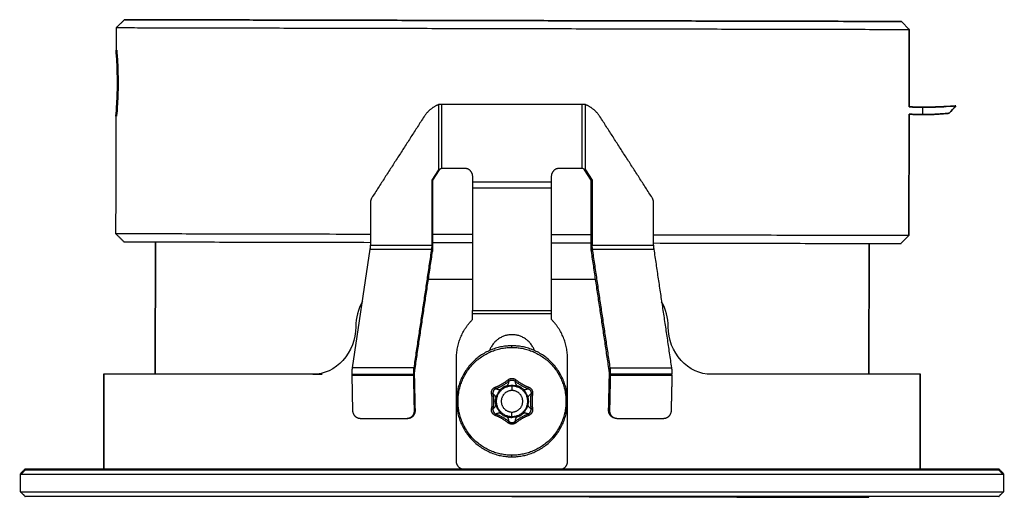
# Model space of a CAD drawing. Header units: millimetres. Extents: x 79 to 259, y 115 to 257.
# Tile 3 of 5: x 196 to 259, y 115 to 145. Entities that reach past the tile are written whole.
import ezdxf

# ---------------------------------------------------------------- set-up
doc = ezdxf.new("R2010")
doc.units = ezdxf.units.MM
doc.layers.add('IGES level 1', color=7, linetype='Continuous', true_color=0xe5eaed)
doc.layers.add('Make2D$Visible$Curvas', color=7, linetype='Continuous')
doc.layers.add('Make2D$Visible$Tangentes', color=7, linetype='Continuous')
doc.layers.add('Make2D$Visible$CurvasDeSiluetaDeEscena', color=7, linetype='Continuous', lineweight=50)

msp = doc.modelspace()

# ---------------------------------------------------------------- linework, layer by layer
at = {"layer": 'IGES level 1'}
for p, q in [((201.734, 116.734), (201.734, 122.734)), ((249.97, 115.034), (249.97, 114.982))]:
    msp.add_line(p, q, dxfattribs=at)
msp.add_rational_spline([(249.97, 114.982), (249.97, 114.982), (227.484, 115.033)], [1, 0.707232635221, 0.999748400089], degree=2, dxfattribs=at)
at = {"layer": 'Make2D$Visible$Curvas', "color": 254, "true_color": 0xe5eaed}
for p, q in [((201.734, 122.734), (201.734, 116.734)), ((249.97, 114.982), (249.97, 115.034))]:
    msp.add_line(p, q, dxfattribs=at)
for points in [[(252.526, 139.592), (252.538, 144.476), (252.039, 144.978)], [(252.039, 144.978), (252.538, 144.476), (252.527, 139.592)], [(196.484, 115.334), (196.484, 116.434), (196.784, 116.734)], [(258.184, 116.734), (258.484, 116.434), (258.484, 115.334)]]:
    msp.add_lwpolyline(points, dxfattribs=at)
at = {"layer": 'Make2D$Visible$Curvas', "color": 7, "lineweight": -3, "true_color": 0xffffff}
for points in [[(222.843, 139.734), (222.843, 135.635), (222.423, 134.984), (222.423, 130.867), (222.501, 130.867)], [(223.05, 135.734), (223.05, 139.734)], [(231.918, 135.734), (231.918, 139.734)], [(232.048, 135.635), (232.125, 135.635), (232.125, 139.734)], [(222.501, 130.867), (222.501, 134.984), (222.921, 135.635)], [(232.125, 135.635), (232.545, 134.984), (232.545, 130.867), (232.467, 130.867), (232.467, 134.984), (232.048, 135.635)], [(224.984, 134.494), (224.984, 126.768), (229.984, 126.768)], [(218.56, 133.582), (218.56, 130.867), (222.423, 130.867)], [(232.545, 130.867), (236.408, 130.867), (236.408, 133.582)], [(217.426, 123.145), (218.542, 130.617), (222.406, 130.617), (222.473, 130.467)], [(217.45, 120.436), (217.399, 122.676), (221.263, 122.676), (221.34, 122.702)]]:
    msp.add_lwpolyline(points, dxfattribs=at)
at = {"layer": 'Make2D$Visible$Curvas', "color": 254, "true_color": 0xe5eaed}
msp.add_lwpolyline([(252.007, 130.978), (252.508, 131.477), (252.525, 139.138), (252.508, 131.477)], close=True, dxfattribs=at)
at = {"layer": 'Make2D$Visible$Curvas', "color": 254, "lineweight": -3, "true_color": 0xe5eaed}
for points in [[(196.784, 115.034), (196.484, 115.334), (196.484, 116.434)], [(258.484, 116.434), (258.484, 115.334), (258.184, 115.034)]]:
    msp.add_lwpolyline(points, dxfattribs=at)
at = {"layer": 'Make2D$Visible$Curvas', "color": 254, "true_color": 0xe5eaed}
for points in [[(204.988, 122.734, 0), (205.007, 131.085, 0)], [(250.007, 130.982, 0), (249.988, 122.734, 0)], [(253.234, 122.734, 0), (253.234, 116.734, 0)]]:
    msp.add_polyline3d(points, close=True, dxfattribs=at)
for points, weights, knots in [([(252.039, 144.978), (252.039, 144.978), (227.546, 145.033), (203.053, 145.089), (203.039, 145.089)], [1, 0.70721168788, 1, 0.70721168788, 1], [0.707107, 0.707107, 0.707107, 2.277606, 2.277606, 3.848106, 3.848106, 3.848106]), ([(203.039, 145.089), (203.053, 145.089), (227.546, 145.033), (252.039, 144.978), (252.039, 144.978)], [1, 0.70721168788, 1, 0.70721168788, 1], [3.848106, 3.848106, 3.848106, 5.418606, 5.418606, 6.989105, 6.989105, 6.989105]), ([(196.784, 116.734), (196.784, 116.734), (227.484, 116.734), (258.184, 116.734), (258.184, 116.734)], [1, 0.707106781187, 1, 0.707106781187, 1], [2, 2, 2, 3.570796, 3.570796, 5.141593, 5.141593, 5.141593])]:
    msp.add_rational_spline(points, weights, degree=2, knots=knots, dxfattribs=at)
at = {"layer": 'Make2D$Visible$Curvas', "color": 254, "lineweight": -3, "true_color": 0xe5eaed}
for points, weights, knots in [([(202.538, 144.59), (202.553, 144.59), (227.545, 144.533), (252.538, 144.476), (252.538, 144.476)], [1, 0.70721168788, 1, 0.70721168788, 1], [15.26555, 15.26555, 15.26555, 16.83605, 16.83605, 18.406549, 18.406549, 18.406549]), ([(196.484, 116.434), (196.484, 116.434), (227.484, 116.434), (258.484, 116.434), (258.484, 116.434)], [1, 0.707106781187, 1, 0.707106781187, 1], [2, 2, 2, 3.570796, 3.570796, 5.141593, 5.141593, 5.141593]), ([(196.484, 115.334), (196.484, 115.334), (227.484, 115.334), (258.484, 115.334), (258.484, 115.334)], [1, 0.707106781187, 1, 0.707106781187, 1], [-7.283185, -7.283185, -7.283185, -5.712389, -5.712389, -4.141593, -4.141593, -4.141593]), ([(258.184, 115.034), (258.184, 115.034), (227.484, 115.034), (196.784, 115.034), (196.784, 115.034)], [1, 0.707106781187, 1, 0.707106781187, 1], [-3.141593, -3.141593, -3.141593, -1.570796, -1.570796, 0, 0, 0])]:
    msp.add_rational_spline(points, weights, degree=2, knots=knots, dxfattribs=at)
for points, degree in [([(202.534, 143.166), (202.538, 144.59)], 1), ([(253.402, 139.111), (253.402, 139.111), (253.403, 139.111), (253.404, 139.111)], 3), ([(202.508, 131.59), (202.525, 139.015)], 1), ([(202.508, 131.59), (203.007, 131.089)], 1), ([(218.049, 127.315), (217.778, 126.843), (217.63, 126.293), (217.63, 125.734)], 3), ([(237.338, 125.734), (237.338, 126.29), (237.191, 126.842), (236.919, 127.314)], 3), ([(236.993, 127.178), (236.993, 127.179), (236.993, 127.179), (236.993, 127.179)], 3), ([(214.925, 122.734), (215.504, 122.734)], 1), ([(226.512, 121.82), (226.525, 121.835), (226.538, 121.851), (226.552, 121.867)], 3), ([(227.228, 122.257), (227.249, 122.261), (227.269, 122.265), (227.29, 122.268)], 3), ([(228.416, 121.867), (228.43, 121.851), (228.444, 121.835), (228.456, 121.819)], 3), ([(226.297, 121.424), (226.303, 121.444), (226.311, 121.465), (226.318, 121.483)], 3), ([(228.651, 121.483), (228.658, 121.463), (228.665, 121.444), (228.672, 121.424)], 3), ([(226.318, 120.585), (226.31, 120.604), (226.303, 120.623), (226.297, 120.643)], 3), ([(228.672, 120.644), (228.665, 120.624), (228.657, 120.603), (228.651, 120.585)], 3), ([(226.552, 120.2), (226.538, 120.216), (226.525, 120.232), (226.512, 120.248)], 3), ([(228.457, 120.248), (228.444, 120.232), (228.431, 120.217), (228.417, 120.201)], 3), ([(227.74, 119.81), (227.72, 119.806), (227.699, 119.802), (227.679, 119.799)], 3), ([(196.784, 115.034), (196.484, 115.334)], 1), ([(258.484, 115.334), (258.184, 115.034)], 1)]:
    msp.add_open_spline(points, degree=degree, dxfattribs=at)
for points, knots in [([(202.525, 139.015), (202.525, 139.019), (202.546, 139.238), (202.595, 140.012), (202.617, 140.549), (202.618, 141.09), (202.619, 141.641), (202.6, 142.168), (202.555, 142.944), (202.535, 143.162), (202.534, 143.166)], [8.283185, 8.283185, 8.283185, 8.283185, 8.778779, 8.778779, 9.278779, 9.278779, 9.278779, 9.778779, 9.778779, 10.274368, 10.274368, 10.274368, 10.274368]), ([(202.534, 143.166), (202.535, 143.166), (202.556, 142.947), (202.602, 142.17), (202.622, 141.642), (202.621, 141.088), (202.619, 140.547), (202.597, 140.011), (202.547, 139.234), (202.525, 139.015), (202.525, 139.015)], [10.274368, 10.274368, 10.274368, 10.274368, 10.774368, 10.774368, 11.274368, 11.274368, 11.274368, 11.774368, 11.774368, 12.274368, 12.274368, 12.274368, 12.274368]), ([(202.525, 139.015), (202.525, 139.019), (202.546, 139.238), (202.595, 140.012), (202.617, 140.549), (202.618, 141.09), (202.619, 141.641), (202.6, 142.168), (202.555, 142.944), (202.535, 143.162), (202.534, 143.166)], [12.274368, 12.274368, 12.274368, 12.274368, 12.769962, 12.769962, 13.269962, 13.269962, 13.269962, 13.769962, 13.769962, 14.26555, 14.26555, 14.26555, 14.26555]), ([(217.63, 125.734), (217.63, 124.946), (217.329, 124.166), (216.316, 123.055), (215.618, 122.734), (214.925, 122.734)], [-1, -1, -1, -1, -0.5, -0.5, 0, 0, 0, 0]), ([(240.043, 122.734), (239.354, 122.734), (238.654, 123.054), (237.64, 124.164), (237.338, 124.941), (237.338, 125.734)], [-3.141593, -3.141593, -3.141593, -3.141593, -2.641593, -2.641593, -2.141593, -2.141593, -2.141593, -2.141593]), ([(227.679, 122.268), (227.694, 122.266), (227.709, 122.263), (227.73, 122.259), (227.735, 122.258), (227.74, 122.257)], [0.55059781, 0.55059781, 0.55059781, 0.55059781, 0.5625, 0.5625, 0.56642087, 0.56642087, 0.56642087, 0.56642087]), ([(227.29, 119.799), (227.275, 119.801), (227.259, 119.804), (227.238, 119.808), (227.234, 119.809), (227.229, 119.81)], [1.55020213, 1.55020213, 1.55020213, 1.55020213, 1.5625, 1.5625, 1.56616908, 1.56616908, 1.56616908, 1.56616908])]:
    msp.add_open_spline(points, degree=3, knots=knots, dxfattribs=at)
at = {"layer": 'Make2D$Visible$Curvas', "color": 7, "lineweight": -3, "true_color": 0xffffff}
for points, weights in [([(222.843, 139.734), (222.276, 139.504), (221.938, 138.98)], [1, 0.953774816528, 1]), ([(223.05, 139.734), (222.945, 139.734), (222.843, 139.734)], [1, 0.991444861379, 1]), ([(232.125, 139.734), (232.024, 139.734), (231.918, 139.734)], [1, 0.991444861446, 1]), ([(233.03, 138.98), (232.692, 139.504), (232.125, 139.734)], [1, 0.953774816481, 1]), ([(224.484, 135.734), (224.984, 135.734), (224.984, 135.234)], [1, 0.707106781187, 1]), ([(229.984, 135.234), (229.984, 135.734), (230.484, 135.734)], [1, 0.707106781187, 1]), ([(224.984, 134.852), (224.984, 134.663), (224.984, 134.494)], [1, 0.973248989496, 1]), ([(229.984, 134.494), (229.984, 134.663), (229.984, 134.852)], [1, 0.973248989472, 1]), ([(218.641, 133.859), (218.56, 133.734), (218.56, 133.582)], [1, 0.957092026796, 1]), ([(236.408, 133.582), (236.408, 133.734), (236.327, 133.859)], [1, 0.957092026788, 1]), ([(218.542, 130.617), (218.56, 130.734), (218.56, 130.867)], [1, 0.965925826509, 1]), ([(222.423, 130.867), (222.423, 130.734), (222.406, 130.617)], [1, 0.965925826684, 1]), ([(222.473, 130.467), (222.501, 130.653), (222.501, 130.867)], [1, 0.965925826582, 1]), ([(232.495, 130.467), (232.467, 130.653), (232.467, 130.867)], [1, 0.965925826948, 1]), ([(232.562, 130.617), (232.545, 130.734), (232.545, 130.867)], [1, 0.965925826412, 1]), ([(236.408, 130.867), (236.408, 130.734), (236.426, 130.617)], [1, 0.965925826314, 1]), ([(224.984, 126.545), (224.984, 126.663), (224.984, 126.768)], [1, 0.973248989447, 1]), ([(229.984, 126.545), (229.984, 126.663), (229.984, 126.768)], [1, 0.973248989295, 1]), ([(223.984, 123.734), (223.984, 125.162), (224.984, 126.183)], [1, 0.925820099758, 1]), ([(230.984, 123.734), (230.984, 125.162), (229.984, 126.183)], [1, 0.925820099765, 1]), ([(217.398, 122.745), (217.398, 122.96), (217.426, 123.145)], [1, 0.965925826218, 1]), ([(221.29, 123.145), (221.262, 122.96), (221.262, 122.745)], [1, 0.965925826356, 1]), ([(221.34, 122.745), (221.34, 122.879), (221.357, 122.995)], [1, 0.965925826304, 1]), ([(233.629, 122.745), (233.629, 122.879), (233.611, 122.995)], [1, 0.965925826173, 1]), ([(233.706, 122.745), (233.706, 122.96), (233.679, 123.145)], [1, 0.965925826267, 1]), ([(237.542, 123.145), (237.57, 122.96), (237.57, 122.745)], [1, 0.965925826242, 1]), ([(221.262, 122.745), (221.262, 122.71), (221.263, 122.676)], [1, 0.999048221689, 1]), ([(221.34, 122.702), (221.34, 122.724), (221.34, 122.745)], [1, 0.999048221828, 1]), ([(226.438, 121.929), (226.872, 122.094), (227.232, 122.387)], [1, 0.987431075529, 1]), ([(227.232, 122.387), (227.484, 122.592), (227.736, 122.387)], [1, 0.776115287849, 1]), ([(227.295, 122.309), (227.484, 122.463), (227.673, 122.309)], [1, 0.776115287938, 1]), ([(227.736, 122.387), (228.097, 122.094), (228.53, 121.929)], [1, 0.987431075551, 1]), ([(233.628, 122.702), (233.629, 122.724), (233.629, 122.745)], [1, 0.999048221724, 1]), ([(233.706, 122.676), (233.706, 122.71), (233.706, 122.745)], [1, 0.999048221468, 1]), ([(226.186, 121.492), (226.134, 121.813), (226.438, 121.929)], [1, 0.776115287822, 1]), ([(226.474, 121.835), (226.246, 121.748), (226.284, 121.508)], [1, 0.776115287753, 1]), ([(226.474, 121.835), (226.922, 122.007), (227.295, 122.309)], [1, 0.987431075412, 1]), ([(227.177, 122.02), (227.272, 122.092), (227.295, 122.309)], [1, 0.94090031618, 1]), ([(227.673, 122.309), (228.046, 122.007), (228.495, 121.835)], [1, 0.987431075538, 1]), ([(228.495, 121.835), (228.602, 121.794), (228.655, 121.692)], [1, 0.880256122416, 0.888601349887]), ([(228.53, 121.929), (228.834, 121.813), (228.782, 121.492)], [1, 0.776115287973, 1]), ([(226.186, 121.492), (226.259, 121.034), (226.186, 120.575)], [1, 0.987431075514, 1]), ([(226.476, 121.26), (226.462, 121.379), (226.284, 121.508)], [1, 0.940900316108, 1]), ([(226.284, 121.508), (226.36, 121.034), (226.284, 120.559)], [1, 0.987431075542, 1]), ([(228.492, 121.26), (228.507, 121.379), (228.684, 121.508)], [1, 0.940900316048, 1]), ([(228.684, 121.508), (228.608, 121.034), (228.684, 120.559)], [1, 0.987431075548, 1]), ([(228.655, 121.692), (228.699, 121.604), (228.684, 121.508)], [0.888666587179, 0.896313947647, 1]), ([(228.782, 121.492), (228.709, 121.034), (228.782, 120.575)], [1, 0.987431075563, 1]), ([(221.068, 119.989), (221.399, 120.101), (221.391, 120.463)], [1, 0.809110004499, 1]), ([(226.438, 120.138), (226.134, 120.254), (226.186, 120.575)], [1, 0.776115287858, 1]), ([(226.284, 120.559), (226.246, 120.319), (226.474, 120.232)], [1, 0.776115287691, 1]), ([(226.284, 120.559), (226.462, 120.688), (226.476, 120.807)], [1, 0.940900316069, 1]), ([(228.684, 120.559), (228.507, 120.688), (228.492, 120.807)], [1, 0.94090031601, 1]), ([(228.495, 120.232), (228.722, 120.319), (228.684, 120.559)], [1, 0.776115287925, 1]), ([(228.782, 120.575), (228.834, 120.254), (228.53, 120.138)], [1, 0.77611528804, 1]), ([(233.9, 119.989), (233.569, 120.101), (233.577, 120.463)], [1, 0.809110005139, 1]), ([(217.944, 119.938), (217.461, 119.938), (217.45, 120.436)], [1, 0.707106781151, 1]), ([(220.991, 119.963), (220.918, 119.938), (220.842, 119.938)], [1, 0.987663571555, 1]), ([(221.313, 120.436), (221.322, 120.075), (220.991, 119.963)], [1, 0.809110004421, 1]), ([(221.029, 119.978), (221.049, 119.982), (221.068, 119.989)], [0.995132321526, 0.996664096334, 1]), ([(227.232, 119.68), (226.872, 119.973), (226.438, 120.138)], [1, 0.987431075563, 1]), ([(226.784, 120.274), (226.674, 120.321), (226.474, 120.232)], [1, 0.94090031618, 1]), ([(226.474, 120.232), (226.922, 120.06), (227.295, 119.758)], [1, 0.987431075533, 1]), ([(227.295, 119.758), (227.272, 119.975), (227.177, 120.047)], [1, 0.940900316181, 1]), ([(227.673, 119.758), (228.046, 120.06), (228.495, 120.232)], [1, 0.987431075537, 1]), ([(228.53, 120.138), (228.097, 119.973), (227.736, 119.68)], [1, 0.987431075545, 1]), ([(233.978, 119.963), (233.647, 120.075), (233.655, 120.436)], [1, 0.809110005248, 1]), ([(234.127, 119.938), (234.05, 119.938), (233.978, 119.963)], [1, 0.987663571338, 1]), ([(237.519, 120.436), (237.507, 119.938), (237.024, 119.938)], [1, 0.707106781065, 1]), ([(227.484, 119.59), (227.342, 119.59), (227.232, 119.68)], [1, 0.942368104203, 1]), ([(227.295, 119.758), (227.378, 119.69), (227.484, 119.69)], [1, 0.942368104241, 1]), ([(227.484, 119.69), (227.591, 119.69), (227.673, 119.758)], [1, 0.942368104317, 1]), ([(227.736, 119.68), (227.626, 119.59), (227.484, 119.59)], [1, 0.942368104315, 1]), ([(224.484, 116.734), (223.984, 116.734), (223.984, 117.234)], [1, 0.707106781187, 1]), ([(230.484, 116.734), (230.984, 116.734), (230.984, 117.234)], [1, 0.707106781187, 1])]:
    msp.add_rational_spline(points, weights, degree=2, dxfattribs=at)
for points, degree in [([(231.918, 139.734), (223.05, 139.734)], 1), ([(221.938, 138.98), (218.641, 133.859)], 1), ([(236.327, 133.859), (233.03, 138.98)], 1), ([(222.843, 135.635), (222.91, 135.668), (222.98, 135.701), (223.05, 135.734)], 3), ([(222.921, 135.635), (222.843, 135.635)], 1), ([(222.921, 135.635), (222.963, 135.668), (223.006, 135.701), (223.05, 135.734)], 3), ([(223.05, 135.734), (224.484, 135.734)], 1), ([(230.484, 135.734), (231.918, 135.734)], 1), ([(231.918, 135.734), (231.988, 135.701), (232.058, 135.668), (232.125, 135.635)], 3), ([(232.048, 135.635), (232.006, 135.668), (231.962, 135.701), (231.918, 135.734)], 3), ([(222.423, 134.984), (222.501, 134.984)], 1), ([(224.984, 135.234), (224.984, 134.852)], 1), ([(229.984, 134.852), (229.984, 135.234)], 1), ([(232.545, 134.984), (232.467, 134.984)], 1), ([(229.984, 126.768), (229.984, 134.494)], 1), ([(222.406, 130.617), (221.29, 123.145)], 1), ([(221.357, 122.995), (222.473, 130.467)], 1), ([(233.611, 122.995), (232.495, 130.467)], 1), ([(233.679, 123.145), (232.562, 130.617)], 1), ([(236.426, 130.617), (237.542, 123.145)], 1), ([(224.984, 126.183), (224.984, 126.545)], 1), ([(229.984, 126.183), (229.984, 126.545)], 1), ([(223.984, 117.234), (223.984, 123.734)], 1), ([(230.984, 117.234), (230.984, 123.734)], 1), ([(221.263, 122.676), (221.313, 120.436)], 1), ([(221.391, 120.463), (221.34, 122.702)], 1), ([(227.295, 122.309), (227.232, 122.387)], 1), ([(233.577, 120.463), (233.628, 122.702)], 1), ([(233.655, 120.436), (233.706, 122.676)], 1), ([(237.57, 122.745), (233.706, 122.745)], 1), ([(237.569, 122.676), (237.519, 120.436)], 1), ([(226.445, 121.822), (226.455, 121.828), (226.464, 121.832), (226.474, 121.835)], 3), ([(226.284, 121.508), (226.186, 121.492)], 1), ([(228.684, 121.508), (228.782, 121.492)], 1), ([(226.186, 120.575), (226.284, 120.559)], 1), ([(228.684, 120.559), (228.782, 120.575)], 1), ([(220.842, 119.938), (217.944, 119.938)], 1), ([(220.842, 119.938), (220.919, 119.965)], 1), ([(221.068, 119.989), (220.991, 119.963)], 1), ([(226.474, 120.232), (226.438, 120.138)], 1), ([(233.978, 119.963), (233.9, 119.989)], 1), ([(237.024, 119.938), (234.127, 119.938)], 1), ([(227.232, 119.68), (227.295, 119.758)], 1)]:
    msp.add_open_spline(points, degree=degree, dxfattribs=at)
at = {"layer": 'Make2D$Visible$Curvas', "color": 254, "true_color": 0xe5eaed}
for points in [[(253.405, 139.576), (253.102, 139.577), (252.801, 139.584), (252.527, 139.594)], [(252.527, 139.594), (252.801, 139.584), (253.102, 139.577), (253.405, 139.576)], [(252.527, 139.592), (252.801, 139.581), (253.102, 139.574), (253.402, 139.573)], [(255.48, 139.66), (255.338, 139.504), (255.196, 139.349), (255.054, 139.194)], [(255.054, 139.194), (255.196, 139.349), (255.338, 139.504), (255.48, 139.66)]]:
    msp.add_open_spline(points, degree=3, dxfattribs=at)
for points, knots in [([(253.402, 139.573), (253.956, 139.572), (254.484, 139.592), (255.261, 139.638), (255.48, 139.659), (255.48, 139.66)], [12.85859, 12.85859, 12.85859, 12.85859, 13.35859, 13.35859, 13.8582118, 13.8582118, 13.8582118, 13.8582118]), ([(255.054, 139.194), (255.054, 139.194), (255.044, 139.193), (255.014, 139.19), (255.001, 139.188), (254.969, 139.185), (254.943, 139.182), (254.872, 139.176), (254.774, 139.165), (254.471, 139.143), (254.37, 139.137), (254.233, 139.129), (254.189, 139.127), (254.108, 139.123), (254.09, 139.122), (253.826, 139.112), (253.608, 139.108), (253.404, 139.109)], [17.0481542, 17.0481542, 17.0481542, 17.0481542, 17.1103295, 17.1103295, 17.1415795, 17.1415795, 17.1728295, 17.1728295, 17.2978295, 17.2978295, 17.3603295, 17.3603295, 17.3915795, 17.3915795, 17.4228295, 17.4228295, 17.5478295, 17.5478295, 17.5478295, 17.5478295]), ([(253.404, 139.109), (253.608, 139.108), (253.826, 139.112), (254.09, 139.122), (254.108, 139.123), (254.189, 139.127), (254.233, 139.129), (254.37, 139.137), (254.471, 139.143), (254.774, 139.165), (254.872, 139.176), (254.943, 139.182), (254.969, 139.185), (255.001, 139.188), (255.014, 139.19), (255.044, 139.193), (255.054, 139.194), (255.054, 139.194)], [17.5478295, 17.5478295, 17.5478295, 17.5478295, 17.6728295, 17.6728295, 17.7040795, 17.7040795, 17.7353295, 17.7353295, 17.7978295, 17.7978295, 17.9228295, 17.9228295, 17.9540795, 17.9540795, 17.9853295, 17.9853295, 18.0475049, 18.0475049, 18.0475049, 18.0475049]), ([(255.48, 139.66), (255.48, 139.66), (255.262, 139.64), (254.483, 139.594), (253.955, 139.575), (253.405, 139.576)], [13.858212, 13.858212, 13.858212, 13.858212, 14.358212, 14.358212, 14.858212, 14.858212, 14.858212, 14.858212]), ([(253.405, 139.576), (253.955, 139.575), (254.483, 139.594), (255.262, 139.64), (255.48, 139.66), (255.48, 139.66)], [15.416752, 15.416752, 15.416752, 15.416752, 15.916752, 15.916752, 16.416752, 16.416752, 16.416752, 16.416752])]:
    msp.add_open_spline(points, degree=3, knots=knots, dxfattribs=at)
at = {"layer": 'Make2D$Visible$Curvas', "color": 254, "lineweight": -3, "true_color": 0xe5eaed}
for points, weights in [([(218.56, 131.554), (202.518, 131.59), (202.508, 131.59)], [0.892176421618, 0.778462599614, 1]), ([(203.007, 131.089), (203.017, 131.089), (218.56, 131.054)], [1, 0.77989674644, 0.890718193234]), ([(222.501, 131.045), (223.733, 131.042), (224.984, 131.039)], [0.929394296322, 0.943836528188, 0.961030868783]), ([(224.984, 131.539), (223.733, 131.542), (222.502, 131.545)], [0.961722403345, 0.944812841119, 0.930547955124]), ([(232.467, 131.522), (231.235, 131.525), (229.984, 131.528)], [0.931255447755, 0.945594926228, 0.962582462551]), ([(229.984, 131.028), (231.236, 131.025), (232.467, 131.022)], [0.961869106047, 0.94459863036, 0.930083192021]), ([(252.508, 131.477), (252.508, 131.477), (236.409, 131.513)], [1, 0.777978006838, 0.892675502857]), ([(236.408, 131.013), (252.007, 130.978), (252.007, 130.978)], [0.891198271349, 0.779421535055, 1]), ([(222.214, 128.734), (223.588, 128.734), (224.985, 128.734)], [0.991579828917, 0.986022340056, 0.983408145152]), ([(229.985, 128.734), (231.381, 128.734), (232.754, 128.734)], [0.983410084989, 0.986024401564, 0.991579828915]), ([(214.925, 122.734), (201.734, 122.734), (201.734, 122.734)], [1, 0.86247140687, 1]), ([(253.234, 122.734), (253.234, 122.734), (240.043, 122.734)], [1, 0.862471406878, 1])]:
    msp.add_rational_spline(points, weights, degree=2, dxfattribs=at)
at = {"layer": 'Make2D$Visible$Curvas', "color": 7, "lineweight": -3, "true_color": 0xffffff}
for points, weights, knots in [([(228.898, 124.235), (228.543, 125.234), (227.484, 125.234), (226.425, 125.234), (226.071, 124.235)], [0.897092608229, 0.773702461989, 1, 0.773705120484, 0.897089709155], [0.357155, 0.357155, 0.357155, 1.570796, 1.570796, 2.784423, 2.784423, 2.784423]), ([(227.484, 124.534), (223.984, 124.534), (223.984, 121.034), (223.984, 117.534), (227.484, 117.534)], [1, 0.707106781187, 1, 0.707106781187, 1], [11.424778, 11.424778, 11.424778, 12.995574, 12.995574, 14.566371, 14.566371, 14.566371]), ([(227.484, 117.634), (224.084, 117.634), (224.084, 121.034), (224.084, 124.434), (227.484, 124.434)], [1, 0.707106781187, 1, 0.707106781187, 1], [7.283185, 7.283185, 7.283185, 8.853982, 8.853982, 10.424778, 10.424778, 10.424778]), ([(227.484, 117.534), (230.984, 117.534), (230.984, 121.034), (230.984, 124.534), (227.484, 124.534)], [1, 0.707106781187, 1, 0.707106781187, 1], [8.283185, 8.283185, 8.283185, 9.853982, 9.853982, 11.424778, 11.424778, 11.424778]), ([(227.484, 124.434), (230.884, 124.434), (230.884, 121.034), (230.884, 117.634), (227.484, 117.634)], [1, 0.707106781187, 1, 0.707106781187, 1], [4.141593, 4.141593, 4.141593, 5.712389, 5.712389, 7.283185, 7.283185, 7.283185])]:
    msp.add_rational_spline(points, weights, degree=2, knots=knots, dxfattribs=at)
for points, knots in [([(226.476, 120.807), (226.468, 120.829), (226.462, 120.848), (226.452, 120.883), (226.451, 120.887), (226.436, 120.955), (226.431, 120.997), (226.431, 121.052), (226.432, 121.072), (226.437, 121.113), (226.443, 121.144), (226.451, 121.181), (226.46, 121.216), (226.476, 121.26)], [11.465966, 11.465966, 11.465966, 11.465966, 11.590966, 11.590966, 11.715966, 11.715966, 11.965966, 11.965966, 12.090966, 12.090966, 12.215966, 12.215966, 12.465966, 12.465966, 12.465966, 12.465966]), ([(228.492, 120.807), (228.508, 120.851), (228.517, 120.886), (228.525, 120.923), (228.531, 120.954), (228.536, 120.996), (228.537, 121.015), (228.537, 121.071), (228.533, 121.112), (228.517, 121.18), (228.516, 121.184), (228.506, 121.219), (228.5, 121.238), (228.492, 121.26)], [6.05541, 6.05541, 6.05541, 6.05541, 6.30541, 6.30541, 6.43041, 6.43041, 6.55541, 6.55541, 6.80541, 6.80541, 6.93041, 6.93041, 7.05541, 7.05541, 7.05541, 7.05541]), ([(226.314, 120.375), (226.316, 120.371), (226.318, 120.366), (226.321, 120.361), (226.322, 120.36), (226.322, 120.359)], [0.69154683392, 0.69154683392, 0.69154683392, 0.69154683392, 0.69158328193, 0.69158328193, 0.69159031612, 0.69159031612, 0.69159031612, 0.69159031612]), ([(227.177, 120.047), (227.154, 120.051), (227.134, 120.056), (227.099, 120.064), (227.094, 120.066), (227.028, 120.086), (226.99, 120.103), (226.942, 120.131), (226.925, 120.142), (226.892, 120.166), (226.867, 120.187), (226.84, 120.213), (226.814, 120.238), (226.784, 120.274)], [15.847528, 15.847528, 15.847528, 15.847528, 15.972528, 15.972528, 16.097528, 16.097528, 16.347528, 16.347528, 16.472528, 16.472528, 16.597528, 16.597528, 16.847528, 16.847528, 16.847528, 16.847528])]:
    msp.add_open_spline(points, degree=3, knots=knots, dxfattribs=at)
at = {"layer": 'Make2D$Visible$Curvas', "color": 254, "true_color": 0xe5eaed}
msp.add_rational_spline([(227.484, 115.033), (249.97, 114.982), (249.97, 114.982)], [0.999748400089, 0.707232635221, 1], degree=2, dxfattribs=at)
at = {"layer": 'Make2D$Visible$CurvasDeSiluetaDeEscena', "color": 254, "true_color": 0xe5eaed}
msp.add_open_spline([(202.534, 143.166), (202.535, 143.166), (202.556, 142.947), (202.602, 142.17), (202.622, 141.642), (202.621, 141.088), (202.619, 140.547), (202.597, 140.011), (202.547, 139.234), (202.525, 139.015), (202.525, 139.015)], degree=3, knots=[4.141593, 4.141593, 4.141593, 4.141593, 4.641593, 4.641593, 5.141593, 5.141593, 5.141593, 5.641593, 5.641593, 6.141593, 6.141593, 6.141593, 6.141593], dxfattribs=at)
for points in [[(196.484, 116.434), (196.784, 116.734)], [(258.184, 116.734), (258.484, 116.434)]]:
    msp.add_open_spline(points, degree=1, dxfattribs=at)
msp.add_rational_spline([(196.784, 116.734), (196.784, 116.734), (227.484, 116.734), (258.184, 116.734), (258.184, 116.734)], [1, 0.707106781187, 1, 0.707106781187, 1], degree=2, knots=[1, 1, 1, 2.570796, 2.570796, 4.141593, 4.141593, 4.141593], dxfattribs=at)
at = {"layer": 'Make2D$Visible$Tangentes', "color": 7, "lineweight": -3, "true_color": 0xffffff}
for points in [[(232.495, 130.467), (232.562, 130.617), (236.426, 130.617)], [(221.357, 122.995), (221.29, 123.145), (217.426, 123.145)], [(233.611, 122.995), (233.679, 123.145), (237.542, 123.145)], [(233.628, 122.702), (233.706, 122.676), (237.569, 122.676)]]:
    msp.add_lwpolyline(points, dxfattribs=at)
at = {"layer": 'Make2D$Visible$Tangentes', "color": 254, "lineweight": -3, "true_color": 0xe5eaed}
for points in [[(202.538, 144.59), (203.039, 145.089)], [(253.402, 139.109), (253.402, 139.573)], [(253.405, 139.576), (253.405, 139.574)]]:
    msp.add_open_spline(points, degree=1, dxfattribs=at)
for points, knots in [([(253.402, 139.109), (253.3, 139.109), (253.195, 139.11), (253.036, 139.114), (252.983, 139.115), (252.876, 139.119), (252.805, 139.122), (252.703, 139.126), (252.618, 139.13), (252.526, 139.136)], [2, 2, 2, 2, 2.0625, 2.0625, 2.09375, 2.09375, 2.125, 2.125, 2.1880372, 2.1880372, 2.1880372, 2.1880372]), ([(252.526, 139.136), (252.618, 139.13), (252.703, 139.126), (252.805, 139.122), (252.876, 139.119), (252.983, 139.115), (253.036, 139.114), (253.195, 139.11), (253.3, 139.109), (253.402, 139.109)], [2.1880372, 2.1880372, 2.1880372, 2.1880372, 2.2510744, 2.2510744, 2.2823244, 2.2823244, 2.3135744, 2.3135744, 2.3760744, 2.3760744, 2.3760744, 2.3760744])]:
    msp.add_open_spline(points, degree=3, knots=knots, dxfattribs=at)
at = {"layer": 'Make2D$Visible$Tangentes', "color": 7, "lineweight": -3, "true_color": 0xffffff}
for points, degree in [([(229.984, 134.852), (224.984, 134.852)], 1), ([(224.984, 134.494), (229.984, 134.494)], 1), ([(229.984, 126.545), (224.984, 126.545)], 1), ([(227.484, 124.434), (227.484, 124.534)], 1), ([(217.398, 122.745), (221.262, 122.745)], 1), ([(227.736, 122.387), (227.673, 122.309)], 1), ([(226.438, 121.929), (226.474, 121.835)], 1), ([(226.476, 121.26), (226.536, 121.424), (226.67, 121.657), (226.784, 121.793)], 3), ([(227.177, 122.02), (227.263, 122.035), (227.371, 122.049), (227.484, 122.049)], 3), ([(227.484, 122.049), (227.597, 122.049), (227.705, 122.035), (227.791, 122.02)], 3), ([(227.484, 122.049), (227.484, 122.008)], 1), ([(228.184, 121.793), (228.296, 121.659), (228.431, 121.427), (228.492, 121.26)], 3), ([(228.495, 121.835), (228.53, 121.929)], 1), ([(221.391, 120.463), (221.313, 120.436)], 1), ([(226.784, 120.274), (226.672, 120.408), (226.537, 120.64), (226.476, 120.807)], 3), ([(228.492, 120.807), (228.432, 120.643), (228.298, 120.41), (228.184, 120.274)], 3), ([(233.577, 120.463), (233.655, 120.436)], 1), ([(227.177, 120.047), (227.263, 120.032), (227.371, 120.018), (227.484, 120.018)], 3), ([(227.484, 120.018), (227.484, 120.059)], 1), ([(227.791, 120.047), (227.706, 120.032), (227.597, 120.018), (227.484, 120.018)], 3), ([(228.523, 120.245), (228.513, 120.239), (228.504, 120.235), (228.495, 120.232)], 3), ([(228.53, 120.138), (228.495, 120.232)], 1), ([(227.484, 119.69), (227.484, 119.59)], 1), ([(227.673, 119.758), (227.736, 119.68)], 1), ([(227.484, 117.534), (227.484, 117.634)], 1)]:
    msp.add_open_spline(points, degree=degree, dxfattribs=at)
for points, weights in [([(217.399, 122.676), (217.398, 122.71), (217.398, 122.745)], [1, 0.999048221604, 1]), ([(237.569, 122.676), (237.57, 122.71), (237.57, 122.745)], [1, 0.999048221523, 1]), ([(226.474, 121.835), (226.674, 121.746), (226.784, 121.793)], [1, 0.940900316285, 1]), ([(227.484, 122.008), (227.484, 121.966), (227.484, 121.712)], [1, 0.763316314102, 1]), ([(227.673, 122.309), (227.696, 122.092), (227.791, 122.02)], [1, 0.940900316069, 1]), ([(228.184, 121.793), (228.295, 121.746), (228.495, 121.835)], [1, 0.940900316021, 1]), ([(227.484, 120.059), (227.484, 120.101), (227.484, 120.355)], [1, 0.763316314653, 1]), ([(227.791, 120.047), (227.696, 119.975), (227.673, 119.758)], [1, 0.940900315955, 1]), ([(228.495, 120.232), (228.295, 120.321), (228.184, 120.274)], [1, 0.940900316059, 1])]:
    msp.add_rational_spline(points, weights, degree=2, dxfattribs=at)
for points, weights, knots in [([(227.484, 120.059), (226.51, 120.059), (226.51, 121.034), (226.51, 122.008), (227.484, 122.008)], [1, 0.707106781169, 1, 0.707106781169, 1], [9.150059, 9.150059, 9.150059, 10.720855, 10.720855, 12.291652, 12.291652, 12.291652]), ([(227.484, 121.712), (226.806, 121.712), (226.806, 121.034), (226.806, 120.355), (227.484, 120.355)], [1, 0.707106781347, 1, 0.707106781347, 1], [7.687916, 7.687916, 7.687916, 9.258712, 9.258712, 10.829508, 10.829508, 10.829508]), ([(227.484, 122.008), (228.458, 122.008), (228.458, 121.034), (228.458, 120.059), (227.484, 120.059)], [1, 0.707106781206, 1, 0.707106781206, 1], [6.008466, 6.008466, 6.008466, 7.579263, 7.579263, 9.150059, 9.150059, 9.150059]), ([(227.484, 120.355), (228.163, 120.355), (228.163, 121.034), (228.163, 121.712), (227.484, 121.712)], [1, 0.707106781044, 1, 0.707106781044, 1], [10.829508, 10.829508, 10.829508, 12.400305, 12.400305, 13.971101, 13.971101, 13.971101])]:
    msp.add_rational_spline(points, weights, degree=2, knots=knots, dxfattribs=at)
for points, knots in [([(226.784, 121.793), (226.799, 121.811), (226.813, 121.826), (226.838, 121.852), (226.841, 121.855), (226.892, 121.902), (226.926, 121.927), (226.974, 121.954), (226.991, 121.963), (227.029, 121.98), (227.06, 121.991), (227.096, 122.002), (227.131, 122.012), (227.177, 122.02)], [3.008466, 3.008466, 3.008466, 3.008466, 3.133466, 3.133466, 3.258466, 3.258466, 3.508466, 3.508466, 3.633466, 3.633466, 3.758466, 3.758466, 4.008466, 4.008466, 4.008466, 4.008466]), ([(227.791, 122.02), (227.814, 122.016), (227.835, 122.011), (227.87, 122.003), (227.874, 122.002), (227.94, 121.981), (227.978, 121.964), (228.026, 121.936), (228.043, 121.925), (228.076, 121.901), (228.101, 121.88), (228.129, 121.854), (228.154, 121.829), (228.184, 121.793)], [3.008466, 3.008466, 3.008466, 3.008466, 3.133466, 3.133466, 3.258466, 3.258466, 3.508466, 3.508466, 3.633466, 3.633466, 3.758466, 3.758466, 4.008466, 4.008466, 4.008466, 4.008466]), ([(228.184, 120.274), (228.169, 120.256), (228.156, 120.241), (228.131, 120.215), (228.127, 120.212), (228.076, 120.165), (228.042, 120.14), (227.995, 120.113), (227.977, 120.104), (227.939, 120.087), (227.909, 120.076), (227.873, 120.065), (227.838, 120.055), (227.791, 120.047)], [-1.691035, -1.691035, -1.691035, -1.691035, -1.566035, -1.566035, -1.441035, -1.441035, -1.191035, -1.191035, -1.066035, -1.066035, -0.941035, -0.941035, -0.691035, -0.691035, -0.691035, -0.691035])]:
    msp.add_open_spline(points, degree=3, knots=knots, dxfattribs=at)

doc.saveas('drawing.dxf')
